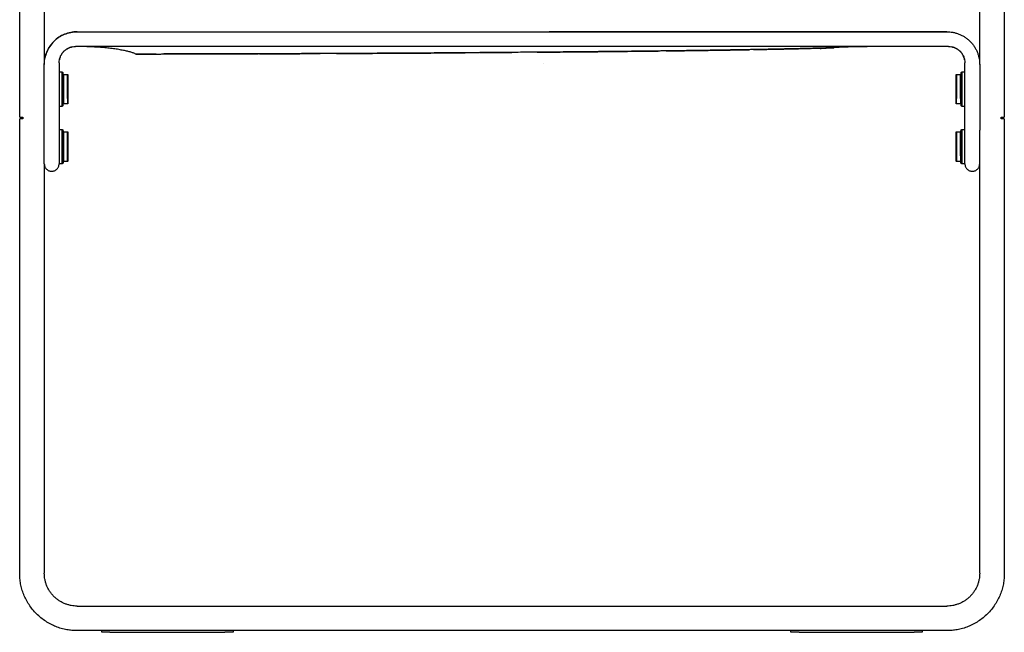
# Model space of a CAD drawing. Header units: millimetres. Extents: x 1262 to 2767, y -193 to 1393.
# Tile 7 of 8: x 2167 to 2767, y 657 to 1030. Entities that reach past the tile are written whole.
import ezdxf

# ---------------------------------------------------------------- set-up
doc = ezdxf.new("R2010")
doc.units = ezdxf.units.MM
doc.layers.add('Make2D$Visible$Curves', color=7, linetype='Continuous', true_color=0x000000)

msp = doc.modelspace()

# ---------------------------------------------------------------- linework, layer by layer
at = {"layer": 'Make2D$Visible$Curves', "color": 18, "lineweight": -3, "true_color": 0x000000}
for p, q in [((2655.24, 1012.81), (2654.54, 1012.77)), ((2655.95, 1012.85), (2655.24, 1012.81)), ((2656.65, 1012.9), (2655.95, 1012.85)), ((2657.35, 1012.94), (2656.65, 1012.9)), ((2658.06, 1012.99), (2657.35, 1012.94)), ((2658.76, 1013.05), (2658.06, 1012.99)), ((2659.46, 1013.1), (2658.76, 1013.05)), ((2660.16, 1013.16), (2659.46, 1013.1)), ((2660.86, 1013.22), (2660.16, 1013.16)), ((2661.57, 1013.28), (2660.86, 1013.22)), ((2662.27, 1013.35), (2661.57, 1013.28)), ((2662.97, 1013.42), (2662.27, 1013.35))]:
    msp.add_line(p, q, dxfattribs=at)
for points, degree in [([(2166.83, 971.13), (2166.83, 1223.13)], 1), ([(2181.83, 1223.13), (2181.83, 1003.13)], 1), ([(2751.83, 1003.13), (2751.83, 1223.13)], 1), ([(2766.83, 1223.13), (2766.83, 971.13)], 1), ([(2201.83, 1023.13), (2731.83, 1023.13)], 1), ([(2731.83, 1023.13), (2489.55, 1023.13)], 1), ([(2201.28, 1014.13), (2201.13, 1014.13), (2200.98, 1014.13), (2200.83, 1014.13)], 3), ([(2732.39, 1014.13), (2201.28, 1014.13)], 1), ([(2732.83, 1014.13), (2732.69, 1014.13), (2732.54, 1014.13), (2732.39, 1014.13)], 3), ([(2249.17, 1009.57), (2249.19, 1009.57), (2249.21, 1009.57), (2249.23, 1009.57)], 3), ([(2485.05, 1010.68), (2491.05, 1010.73), (2496.96, 1010.78), (2502.82, 1010.84)], 3), ([(2485.07, 1010.72), (2485.07, 1010.72), (2485.06, 1010.72), (2485.05, 1010.72)], 3), ([(2485.07, 1010.72), (2485.07, 1010.7), (2485.07, 1010.69), (2485.05, 1010.68)], 3), ([(2485.05, 1010.68), (2485.06, 1010.66), (2485.06, 1010.65), (2485.06, 1010.63)], 3), ([(2485.05, 1010.68), (2485.05, 1010.68), (2485.05, 1010.68), (2485.05, 1010.68)], 3), ([(2561.77, 1011.47), (2564.6, 1011.5), (2567.4, 1011.54), (2570.16, 1011.58)], 3), ([(2602.99, 1012.06), (2605.92, 1012.11), (2608.76, 1012.16), (2611.5, 1012.21)], 3), ([(2661.47, 1013.37), (2661.4, 1013.36), (2661.33, 1013.36), (2661.25, 1013.36)], 3), ([(2181.83, 963.13), (2181.83, 1003.13)], 1), ([(2190.83, 1004.13), (2190.83, 1003.98), (2190.83, 1003.83), (2190.83, 1003.68)], 3), ([(2190.83, 1003.68), (2190.83, 963.13)], 1), ([(2485.84, 1003.93), (2485.83, 1003.93), (2485.82, 1003.94), (2485.81, 1003.96)], 3), ([(2742.83, 1003.68), (2742.83, 1003.83), (2742.83, 1003.98), (2742.83, 1004.13)], 3), ([(2742.83, 963.13), (2742.83, 1003.68)], 1), ([(2751.83, 1003.13), (2751.83, 963.13)], 1), ([(2190.83, 998.63), (2192.73, 998.63)], 1), ([(2192.73, 998.63), (2193.23, 998.13)], 1), ([(2193.43, 997.13), (2196.03, 997.13)], 1), ([(2196.03, 997.13), (2196.23, 996.93)], 1), ([(2737.43, 996.93), (2737.63, 997.13)], 1), ([(2737.63, 997.13), (2740.23, 997.13)], 1), ([(2740.43, 998.13), (2740.93, 998.63)], 1), ([(2740.93, 998.63), (2742.83, 998.63)], 1), ([(2193.23, 978.13), (2192.73, 977.63)], 1), ([(2196.03, 979.13), (2193.43, 979.13)], 1), ([(2196.23, 979.33), (2196.03, 979.13)], 1), ([(2737.63, 979.13), (2737.43, 979.33)], 1), ([(2740.23, 979.13), (2737.63, 979.13)], 1), ([(2740.93, 977.63), (2740.43, 978.13)], 1), ([(2192.73, 977.63), (2190.83, 977.63)], 1), ([(2742.83, 977.63), (2740.93, 977.63)], 1), ([(2166.83, 693.13), (2166.83, 970.13)], 1), ([(2168.83, 971.13), (2168.83, 970.13)], 1), ([(2764.83, 970.13), (2764.83, 971.13)], 1), ([(2766.83, 970.13), (2766.83, 693.13)], 1), ([(2190.83, 963.63), (2192.73, 963.63)], 1), ([(2192.73, 963.63), (2193.23, 963.13)], 1), ([(2193.43, 962.13), (2196.03, 962.13)], 1), ([(2196.03, 962.13), (2196.23, 961.93)], 1), ([(2737.43, 961.93), (2737.63, 962.13)], 1), ([(2737.63, 962.13), (2740.23, 962.13)], 1), ([(2740.43, 963.13), (2740.93, 963.63)], 1), ([(2740.93, 963.63), (2742.83, 963.63)], 1), ([(2751.83, 693.13), (2751.83, 963.13)], 1), ([(2181.83, 942.63), (2181.83, 693.13)], 1), ([(2192.73, 942.63), (2190.83, 942.63)], 1), ([(2193.23, 943.13), (2192.73, 942.63)], 1), ([(2196.03, 944.13), (2193.43, 944.13)], 1), ([(2196.23, 944.33), (2196.03, 944.13)], 1), ([(2737.63, 944.13), (2737.43, 944.33)], 1), ([(2740.23, 944.13), (2737.63, 944.13)], 1), ([(2740.93, 942.63), (2740.43, 943.13)], 1), ([(2742.83, 942.63), (2740.93, 942.63)], 1), ([(2186.33, 938.13), (2186.34, 938.13)], 1), ([(2747.32, 938.13), (2747.33, 938.13)], 1), ([(2201.83, 673.13), (2731.83, 673.13)], 1), ([(2731.83, 658.13), (2201.83, 658.13)], 1), ([(2216.83, 657.13), (2216.83, 658.13)], 1), ([(2221.83, 657.13), (2291.83, 657.13)], 1), ([(2296.83, 658.13), (2296.83, 657.13)], 1), ([(2636.83, 657.13), (2636.83, 658.13)], 1), ([(2641.83, 657.13), (2711.83, 657.13)], 1), ([(2716.83, 658.13), (2716.83, 657.13)], 1)]:
    msp.add_open_spline(points, degree=degree, dxfattribs=at)
for points, weights, knots in [([(2181.83, 1003.13), (2181.83, 1011.41), (2187.69, 1017.27), (2193.55, 1023.13), (2201.83, 1023.13)], [1, 0.923879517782, 1, 0.923879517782, 1], [-62.831853, -62.831853, -62.831853, -47.123888, -47.123888, -31.415923, -31.415923, -31.415923]), ([(2192.73, 977.63), (2192.73, 977.63), (2192.73, 986.71), (2192.73, 995.78), (2192.73, 998.24)], [1, 0.753474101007, 1, 0.753474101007, 1], [2.853145, 2.853145, 2.853145, 17.919934, 17.919934, 32.986723, 32.986723, 32.986723]), ([(2193.23, 978.13), (2193.23, 978.13), (2193.23, 986.77), (2193.23, 995.42), (2193.23, 997.76)], [1, 0.753474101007, 1, 0.753474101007, 1], [2.717281, 2.717281, 2.717281, 17.066604, 17.066604, 31.415927, 31.415927, 31.415927]), ([(2193.43, 997.13), (2193.43, 997.13), (2193.43, 992.01), (2193.43, 986.89), (2193.43, 982.47)], [1, 0.845861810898, 1, 0.845861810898, 1], [8.020103, 8.020103, 8.020103, 18.147218, 18.147218, 28.274334, 28.274334, 28.274334]), ([(2196.03, 982.47), (2196.03, 986.89), (2196.03, 992.01), (2196.03, 997.13), (2196.03, 997.13)], [1, 0.845861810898, 1, 0.845861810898, 1], [0, 0, 0, 10.127116, 10.127116, 20.254231, 20.254231, 20.254231]), ([(2196.23, 996.93), (2196.23, 996.93), (2196.23, 991.92), (2196.23, 986.91), (2196.23, 982.6)], [1, 0.845861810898, 1, 0.845861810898, 1], [7.841877, 7.841877, 7.841877, 17.743944, 17.743944, 27.646011, 27.646011, 27.646011]), ([(2737.43, 982.6), (2737.43, 986.91), (2737.43, 991.92), (2737.43, 996.93), (2737.43, 996.93)], [1, 0.845861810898, 1, 0.845861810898, 1], [-27.646011, -27.646011, -27.646011, -17.743944, -17.743944, -7.841877, -7.841877, -7.841877]), ([(2737.63, 997.13), (2737.63, 997.13), (2737.63, 992.01), (2737.63, 986.89), (2737.63, 982.47)], [1, 0.845861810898, 1, 0.845861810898, 1], [8.020103, 8.020103, 8.020103, 18.147218, 18.147218, 28.274334, 28.274334, 28.274334]), ([(2740.23, 982.47), (2740.23, 986.89), (2740.23, 992.01), (2740.23, 997.13), (2740.23, 997.13)], [1, 0.845861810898, 1, 0.845861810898, 1], [0, 0, 0, 10.127116, 10.127116, 20.254231, 20.254231, 20.254231]), ([(2740.43, 997.76), (2740.43, 995.42), (2740.43, 986.77), (2740.43, 978.13), (2740.43, 978.13)], [1, 0.753474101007, 1, 0.753474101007, 1], [0, 0, 0, 14.349323, 14.349323, 28.698646, 28.698646, 28.698646]), ([(2740.93, 998.24), (2740.93, 995.78), (2740.93, 986.71), (2740.93, 977.63), (2740.93, 977.63)], [1, 0.753474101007, 1, 0.753474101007, 1], [0, 0, 0, 15.066789, 15.066789, 30.133578, 30.133578, 30.133578]), ([(2192.73, 942.63), (2192.73, 942.63), (2192.73, 951.71), (2192.73, 960.78), (2192.73, 963.24)], [1, 0.753474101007, 1, 0.753474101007, 1], [2.853145, 2.853145, 2.853145, 17.919934, 17.919934, 32.986723, 32.986723, 32.986723]), ([(2193.23, 962.76), (2193.23, 960.42), (2193.23, 951.77), (2193.23, 943.13), (2193.23, 943.13)], [1, 0.753474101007, 1, 0.753474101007, 1], [-31.415927, -31.415927, -31.415927, -17.066604, -17.066604, -2.717281, -2.717281, -2.717281]), ([(2193.43, 962.13), (2193.43, 962.13), (2193.43, 957.01), (2193.43, 951.89), (2193.43, 947.47)], [1, 0.845861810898, 1, 0.845861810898, 1], [8.020103, 8.020103, 8.020103, 18.147218, 18.147218, 28.274334, 28.274334, 28.274334]), ([(2196.03, 947.47), (2196.03, 951.89), (2196.03, 957.01), (2196.03, 962.13), (2196.03, 962.13)], [1, 0.845861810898, 1, 0.845861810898, 1], [0, 0, 0, 10.127116, 10.127116, 20.254231, 20.254231, 20.254231]), ([(2196.23, 961.93), (2196.23, 961.93), (2196.23, 956.92), (2196.23, 951.91), (2196.23, 947.6)], [1, 0.845861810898, 1, 0.845861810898, 1], [7.841877, 7.841877, 7.841877, 17.743944, 17.743944, 27.646011, 27.646011, 27.646011]), ([(2737.43, 947.6), (2737.43, 951.91), (2737.43, 956.92), (2737.43, 961.93), (2737.43, 961.93)], [1, 0.845861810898, 1, 0.845861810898, 1], [-27.646011, -27.646011, -27.646011, -17.743944, -17.743944, -7.841877, -7.841877, -7.841877]), ([(2737.63, 962.13), (2737.63, 962.13), (2737.63, 957.01), (2737.63, 951.89), (2737.63, 947.47)], [1, 0.845861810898, 1, 0.845861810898, 1], [8.020103, 8.020103, 8.020103, 18.147218, 18.147218, 28.274334, 28.274334, 28.274334]), ([(2740.23, 947.47), (2740.23, 951.89), (2740.23, 957.01), (2740.23, 962.13), (2740.23, 962.13)], [1, 0.845861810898, 1, 0.845861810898, 1], [0, 0, 0, 10.127116, 10.127116, 20.254231, 20.254231, 20.254231]), ([(2740.43, 943.13), (2740.43, 943.13), (2740.43, 951.77), (2740.43, 960.42), (2740.43, 962.76)], [1, 0.753474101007, 1, 0.753474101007, 1], [-28.698646, -28.698646, -28.698646, -14.349323, -14.349323, 0, 0, 0]), ([(2740.93, 963.24), (2740.93, 960.78), (2740.93, 951.71), (2740.93, 942.63), (2740.93, 942.63)], [1, 0.753474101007, 1, 0.753474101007, 1], [0, 0, 0, 15.066789, 15.066789, 30.133578, 30.133578, 30.133578])]:
    msp.add_rational_spline(points, weights, degree=2, knots=knots, dxfattribs=at)
for points, knots in [([(2201.83, 1023.13), (2200.52, 1023.13), (2199.22, 1023), (2196.65, 1022.49), (2195.39, 1022.11), (2192.97, 1021.1), (2191.81, 1020.48), (2189.63, 1019.03), (2188.62, 1018.2), (2186.77, 1016.34), (2185.93, 1015.33), (2184.48, 1013.15), (2183.86, 1011.99), (2182.85, 1009.57), (2182.47, 1008.31), (2182.22, 1007.03)], [0, 0, 0, 0, 3.933333, 3.933333, 7.866667, 7.866667, 11.8, 11.8, 15.733333, 15.733333, 19.666667, 19.666667, 23.6, 23.6, 27.533333, 27.533333, 27.533333, 27.533333]), ([(2489.55, 1023.13), (2518.83, 1023.13), (2547.27, 1023.13), (2598.88, 1023.13), (2622.03, 1023.13), (2660.2, 1023.13), (2675.22, 1023.13), (2695.42, 1023.13), (2700.61, 1023.13), (2700.61, 1023.13), (2695.42, 1023.13), (2675.22, 1023.13), (2660.2, 1023.13), (2622.03, 1023.13), (2598.88, 1023.13), (2547.27, 1023.13), (2518.83, 1023.13), (2489.55, 1023.13)], [-711.69142, -711.69142, -711.69142, -711.69142, -622.729992, -622.729992, -533.768565, -533.768565, -444.807137, -444.807137, -355.84571, -355.84571, -266.884282, -266.884282, -177.922855, -177.922855, -88.961427, -88.961427, 0, 0, 0, 0]), ([(2196.29, 1013.04), (2196.52, 1013.16), (2196.76, 1013.27), (2197.31, 1013.49), (2197.62, 1013.6), (2198.25, 1013.79), (2198.56, 1013.87), (2199.52, 1014.06), (2200.17, 1014.13), (2200.83, 1014.13)], [11.007381, 11.007381, 11.007381, 11.007381, 11.794643, 11.794643, 12.77753, 12.77753, 13.760417, 13.760417, 15.726191, 15.726191, 15.726191, 15.726191]), ([(2732.83, 1014.13), (2733.49, 1014.13), (2734.15, 1014.06), (2735.11, 1013.87), (2735.43, 1013.79), (2736.06, 1013.6), (2736.37, 1013.49), (2737.27, 1013.11), (2737.85, 1012.81), (2738.94, 1012.07), (2739.45, 1011.66), (2740.14, 1010.97), (2740.36, 1010.73), (2740.77, 1010.22), (2740.97, 1009.95), (2741.51, 1009.14), (2741.82, 1008.56), (2742.2, 1007.66), (2742.31, 1007.35), (2742.5, 1006.72), (2742.58, 1006.4), (2742.77, 1005.44), (2742.83, 1004.79), (2742.83, 1004.13)], [0, 0, 0, 0, 1.965774, 1.965774, 2.948661, 2.948661, 3.931548, 3.931548, 5.897321, 5.897321, 7.863095, 7.863095, 8.845982, 8.845982, 9.828869, 9.828869, 11.794643, 11.794643, 12.77753, 12.77753, 13.760417, 13.760417, 15.726191, 15.726191, 15.726191, 15.726191]), ([(2190.83, 1004.13), (2190.83, 1004.79), (2190.9, 1005.44), (2191.09, 1006.41), (2191.17, 1006.73), (2191.36, 1007.35), (2191.47, 1007.66), (2191.85, 1008.56), (2192.16, 1009.14), (2192.89, 1010.24), (2193.3, 1010.74), (2193.99, 1011.43), (2194.24, 1011.65), (2194.74, 1012.07), (2195.01, 1012.26), (2195.61, 1012.66), (2195.94, 1012.86), (2196.29, 1013.04)], [0, 0, 0, 0, 1.965774, 1.965774, 2.948661, 2.948661, 3.931548, 3.931548, 5.897321, 5.897321, 7.863095, 7.863095, 8.845982, 8.845982, 9.828869, 9.828869, 11.007381, 11.007381, 11.007381, 11.007381]), ([(2192.5, 1009.66), (2192.15, 1009.12), (2191.84, 1008.55), (2191.47, 1007.66), (2191.36, 1007.35), (2191.17, 1006.72), (2191.09, 1006.4), (2191.03, 1006.08)], [9.851054, 9.851054, 9.851054, 9.851054, 11.794643, 11.794643, 12.77753, 12.77753, 13.755784, 13.755784, 13.755784, 13.755784]), ([(2195.28, 1012.44), (2195.28, 1012.44), (2195.27, 1012.44), (2194.72, 1012.07), (2194.22, 1011.66), (2193.53, 1010.97), (2193.31, 1010.73), (2192.9, 1010.22), (2192.7, 1009.95), (2192.52, 1009.68)], [5.889027, 5.889027, 5.889027, 5.889027, 5.897321, 5.897321, 7.863095, 7.863095, 8.845982, 8.845982, 9.826108, 9.826108, 9.826108, 9.826108]), ([(2198.88, 1013.93), (2198.88, 1013.93), (2198.88, 1013.93), (2198.55, 1013.87), (2198.23, 1013.79), (2197.61, 1013.6), (2197.3, 1013.49), (2196.41, 1013.12), (2195.84, 1012.82), (2195.3, 1012.46)], [1.963432, 1.963432, 1.963432, 1.963432, 1.965774, 1.965774, 2.948661, 2.948661, 3.931548, 3.931548, 5.864268, 5.864268, 5.864268, 5.864268]), ([(2237.68, 1009.56), (2237.68, 1009.56), (2238.1, 1009.56), (2239.74, 1009.56), (2240.96, 1009.56), (2244.22, 1009.57), (2246.25, 1009.57), (2249.91, 1009.57), (2251.23, 1009.57), (2253.37, 1009.57), (2254.11, 1009.58), (2255.63, 1009.58), (2256.42, 1009.58), (2260.44, 1009.58), (2264.02, 1009.59), (2271.85, 1009.6), (2276.11, 1009.61), (2285.32, 1009.63), (2290.27, 1009.64), (2296.19, 1009.65), (2296.8, 1009.65), (2297.41, 1009.65)], [372.144751, 372.144751, 372.144751, 372.144751, 395.24908, 395.24908, 418.499026, 418.499026, 441.748971, 441.748971, 453.373944, 453.373944, 459.186431, 459.186431, 464.998917, 464.998917, 488.248863, 488.248863, 511.498809, 511.498809, 534.748755, 534.748755, 537.404479, 537.404479, 537.404479, 537.404479]), ([(2239.85, 1009.56), (2239.56, 1009.56), (2239.3, 1009.56), (2238.84, 1009.56), (2238.64, 1009.56), (2238.29, 1009.56), (2238.14, 1009.56), (2237.91, 1009.56), (2237.82, 1009.56), (2237.71, 1009.56), (2237.68, 1009.56), (2237.68, 1009.56)], [342.960793, 342.960793, 342.960793, 342.960793, 348.775103, 348.775103, 354.589414, 354.589414, 360.403725, 360.403725, 366.218035, 366.218035, 371.894529, 371.894529, 371.894529, 371.894529]), ([(2249.95, 1009.57), (2249.3, 1009.57), (2248.67, 1009.57), (2247.45, 1009.57), (2246.85, 1009.57), (2245.72, 1009.57), (2245.17, 1009.57), (2244.4, 1009.57), (2244.16, 1009.57), (2243.67, 1009.56), (2243.43, 1009.56), (2242.75, 1009.56), (2242.32, 1009.56), (2241.51, 1009.56), (2241.14, 1009.56), (2240.45, 1009.56), (2240.14, 1009.56), (2239.85, 1009.56)], [302.48762, 302.48762, 302.48762, 302.48762, 308.074929, 308.074929, 313.88924, 313.88924, 319.703551, 319.703551, 322.610706, 322.610706, 325.517861, 325.517861, 331.332172, 331.332172, 337.146482, 337.146482, 342.960793, 342.960793, 342.960793, 342.960793]), ([(2243.56, 1009.56), (2243.94, 1009.57), (2244.34, 1009.57), (2245.27, 1009.57), (2245.82, 1009.57), (2246.97, 1009.57), (2247.57, 1009.57), (2248.51, 1009.57), (2248.84, 1009.57), (2249.17, 1009.57)], [419.688551, 419.688551, 419.688551, 419.688551, 424.32762, 424.32762, 430.138207, 430.138207, 435.948793, 435.948793, 438.854086, 438.854086, 438.854086, 438.854086]), ([(2250.7, 1009.57), (2250.87, 1009.57), (2251.05, 1009.57), (2251.58, 1009.57), (2251.94, 1009.57), (2253.04, 1009.57), (2253.79, 1009.58), (2254.57, 1009.58)], [443.212025, 443.212025, 443.212025, 443.212025, 444.664672, 444.664672, 447.569965, 447.569965, 453.291529, 453.291529, 453.291529, 453.291529]), ([(2485.05, 1010.72), (2485.05, 1010.72), (2485.04, 1010.72), (2485.02, 1010.72), (2485.01, 1010.71), (2484.97, 1010.71), (2484.94, 1010.71), (2484.86, 1010.71), (2484.8, 1010.71), (2484.64, 1010.71), (2484.53, 1010.71), (2484.2, 1010.71), (2483.98, 1010.71), (2483.33, 1010.7), (2482.89, 1010.69), (2482.35, 1010.69), (2482.24, 1010.69), (2482.02, 1010.69), (2481.91, 1010.69), (2481.58, 1010.68), (2481.36, 1010.68), (2480.71, 1010.67), (2480.27, 1010.67), (2478.08, 1010.65), (2476.33, 1010.63), (2472.81, 1010.6), (2471.05, 1010.59), (2467.52, 1010.56), (2465.75, 1010.54), (2462.21, 1010.51), (2460.43, 1010.5), (2456.87, 1010.47), (2455.09, 1010.45), (2451.51, 1010.42), (2449.72, 1010.41), (2447.02, 1010.39), (2446.12, 1010.38), (2444.32, 1010.37), (2443.42, 1010.36), (2440.71, 1010.34), (2438.9, 1010.33), (2436.64, 1010.31), (2436.18, 1010.31), (2435.28, 1010.3), (2434.82, 1010.3), (2433.46, 1010.29), (2432.55, 1010.28), (2429.83, 1010.26), (2428.02, 1010.25), (2424.4, 1010.22), (2422.59, 1010.21), (2418.99, 1010.19), (2417.19, 1010.17), (2413.59, 1010.15), (2411.8, 1010.14), (2408.21, 1010.12), (2406.42, 1010.11), (2403.74, 1010.09), (2402.85, 1010.09), (2401.07, 1010.07), (2400.18, 1010.07), (2397.5, 1010.05), (2395.72, 1010.04), (2392.17, 1010.02), (2390.4, 1010.01), (2386.86, 1010), (2385.09, 1009.99), (2382.89, 1009.97), (2382.45, 1009.97), (2381.79, 1009.97), (2381.57, 1009.97), (2381.14, 1009.97), (2380.92, 1009.96), (2380.26, 1009.96), (2379.82, 1009.96), (2379.16, 1009.96), (2378.94, 1009.95), (2378.51, 1009.95), (2378.29, 1009.95), (2376.32, 1009.94), (2374.57, 1009.93), (2371.08, 1009.92), (2369.34, 1009.91), (2365.88, 1009.89), (2364.15, 1009.88), (2361.99, 1009.87), (2361.56, 1009.87), (2360.7, 1009.87), (2360.27, 1009.87), (2359.4, 1009.86), (2358.97, 1009.86), (2358.12, 1009.86), (2357.69, 1009.85), (2356.4, 1009.85), (2355.55, 1009.85), (2353.85, 1009.84), (2353, 1009.83), (2351.31, 1009.83), (2350.47, 1009.82), (2348.79, 1009.82), (2347.95, 1009.81), (2345.45, 1009.8), (2343.8, 1009.8), (2340.52, 1009.79), (2338.89, 1009.78), (2335.66, 1009.77), (2334.06, 1009.76), (2331.67, 1009.75), (2330.88, 1009.75), (2329.3, 1009.75), (2328.52, 1009.74), (2326.17, 1009.73), (2324.62, 1009.73), (2322.31, 1009.72), (2321.55, 1009.72), (2320.02, 1009.72), (2319.26, 1009.71), (2317.75, 1009.71), (2316.99, 1009.71), (2315.49, 1009.7), (2314.74, 1009.7), (2313.26, 1009.7), (2312.52, 1009.69), (2311.04, 1009.69), (2310.31, 1009.69), (2308.12, 1009.68), (2306.68, 1009.68), (2303.82, 1009.67), (2302.4, 1009.67), (2299.61, 1009.66), (2298.22, 1009.66), (2296.17, 1009.65), (2295.49, 1009.65), (2294.14, 1009.65), (2293.48, 1009.64), (2291.48, 1009.64), (2290.18, 1009.64), (2287.61, 1009.63), (2286.34, 1009.63), (2283.85, 1009.62), (2282.63, 1009.62), (2280.83, 1009.62), (2280.23, 1009.62), (2279.05, 1009.61), (2278.47, 1009.61), (2277.31, 1009.61), (2276.74, 1009.61), (2275.6, 1009.61), (2275.04, 1009.61), (2273.37, 1009.6), (2272.28, 1009.6), (2270.14, 1009.6), (2269.1, 1009.6), (2267.05, 1009.59), (2266.05, 1009.59), (2264.09, 1009.59), (2263.14, 1009.59), (2261.74, 1009.59), (2261.28, 1009.59), (2260.37, 1009.58), (2259.92, 1009.58), (2259.04, 1009.58), (2258.6, 1009.58), (2257.74, 1009.58), (2257.31, 1009.58), (2256.47, 1009.58), (2256.06, 1009.58), (2255.28, 1009.58), (2254.92, 1009.58), (2254.57, 1009.58)], [0.022705, 0.022705, 0.022705, 0.022705, 0.04541, 0.04541, 0.09082, 0.09082, 0.18164, 0.18164, 0.36328, 0.36328, 0.726561, 0.726561, 1.453122, 1.453122, 2.906244, 2.906244, 3.269524, 3.269524, 3.632804, 3.632804, 4.359365, 4.359365, 5.812487, 5.812487, 11.624974, 11.624974, 17.437461, 17.437461, 23.249948, 23.249948, 29.062435, 29.062435, 34.874922, 34.874922, 40.687409, 40.687409, 43.593653, 43.593653, 46.499896, 46.499896, 52.312384, 52.312384, 53.765505, 53.765505, 55.218627, 55.218627, 58.124871, 58.124871, 63.937358, 63.937358, 69.749845, 69.749845, 75.562332, 75.562332, 81.374819, 81.374819, 87.187306, 87.187306, 90.093549, 90.093549, 92.999793, 92.999793, 98.812425, 98.812425, 104.625058, 104.625058, 110.43769, 110.43769, 111.890848, 111.890848, 112.617427, 112.617427, 113.344006, 113.344006, 114.797164, 114.797164, 115.523743, 115.523743, 116.250322, 116.250322, 122.062955, 122.062955, 127.875587, 127.875587, 133.688219, 133.688219, 135.141378, 135.141378, 136.594536, 136.594536, 138.047694, 138.047694, 139.500852, 139.500852, 142.407168, 142.407168, 145.313484, 145.313484, 148.2198, 148.2198, 151.126117, 151.126117, 156.938749, 156.938749, 162.751381, 162.751381, 168.564014, 168.564014, 171.47033, 171.47033, 174.376646, 174.376646, 180.189278, 180.189278, 183.095595, 183.095595, 186.001911, 186.001911, 188.908207, 188.908207, 191.814502, 191.814502, 194.720798, 194.720798, 197.627094, 197.627094, 203.439686, 203.439686, 209.252277, 209.252277, 215.064869, 215.064869, 217.971165, 217.971165, 220.87746, 220.87746, 226.690052, 226.690052, 232.502644, 232.502644, 238.315235, 238.315235, 241.221531, 241.221531, 244.127827, 244.127827, 247.034123, 247.034123, 249.940418, 249.940418, 255.75301, 255.75301, 261.565602, 261.565602, 267.378193, 267.378193, 273.190785, 273.190785, 276.097081, 276.097081, 279.003377, 279.003377, 281.910532, 281.910532, 284.817687, 284.817687, 287.724842, 287.724842, 290.336086, 290.336086, 290.336086, 290.336086]), ([(2297.41, 1009.65), (2298.66, 1009.66), (2299.93, 1009.66), (2302.6, 1009.67), (2304.01, 1009.67), (2306.87, 1009.68), (2308.31, 1009.68), (2310.49, 1009.69), (2311.23, 1009.69), (2312.05, 1009.69), (2312.14, 1009.69), (2312.23, 1009.69)], [529.437931, 529.437931, 529.437931, 529.437931, 534.750872, 534.750872, 540.563301, 540.563301, 546.37573, 546.37573, 549.281944, 549.281944, 549.628989, 549.628989, 549.628989, 549.628989]), ([(2312.87, 1009.69), (2318.5, 1009.71), (2324.36, 1009.73), (2336.68, 1009.77), (2343.16, 1009.79), (2349.87, 1009.82)], [558.787808, 558.787808, 558.787808, 558.787808, 581.248647, 581.248647, 604.288965, 604.288965, 604.288965, 604.288965]), ([(2359.83, 1009.86), (2359.86, 1009.86), (2359.89, 1009.86), (2360.08, 1009.86), (2360.24, 1009.87), (2360.4, 1009.87)], [607.2837937, 607.2837937, 607.2837937, 607.2837937, 607.3780344, 607.3780344, 607.9172044, 607.9172044, 607.9172044, 607.9172044]), ([(2360.4, 1009.87), (2360.4, 1009.87), (2360.41, 1009.87), (2363.92, 1009.88), (2367.46, 1009.9), (2378.16, 1009.95), (2385.4, 1009.99), (2400.12, 1010.07), (2407.59, 1010.11), (2418.02, 1010.18), (2420.89, 1010.2), (2423.77, 1010.22)], [616.104032, 616.104032, 616.104032, 616.104032, 616.123565, 616.123565, 627.748538, 627.748538, 650.998484, 650.998484, 674.24843, 674.24843, 682.975652, 682.975652, 682.975652, 682.975652]), ([(2372.05, 1009.92), (2372.34, 1009.92), (2372.63, 1009.92), (2374.66, 1009.93), (2376.41, 1009.94), (2378.75, 1009.95), (2379.33, 1009.96), (2379.92, 1009.96)], [620.937097, 620.937097, 620.937097, 620.937097, 621.900813, 621.900813, 627.709924, 627.709924, 629.661786, 629.661786, 629.661786, 629.661786]), ([(2415.89, 1010.17), (2417.54, 1010.18), (2419.19, 1010.19), (2422.64, 1010.21), (2424.44, 1010.22), (2428.05, 1010.25), (2429.86, 1010.26), (2432.57, 1010.28), (2433.48, 1010.29), (2434.84, 1010.3), (2435.29, 1010.3), (2436.2, 1010.31), (2436.65, 1010.31), (2437.53, 1010.32), (2437.96, 1010.32), (2438.39, 1010.32)], [668.86937, 668.86937, 668.86937, 668.86937, 674.209344, 674.209344, 680.025088, 680.025088, 685.840831, 685.840831, 688.748703, 688.748703, 690.202639, 690.202639, 691.656575, 691.656575, 693.02623, 693.02623, 693.02623, 693.02623]), ([(2447.16, 1010.39), (2448.09, 1010.4), (2449.02, 1010.4), (2453.86, 1010.44), (2457.77, 1010.47), (2463.38, 1010.52), (2465.07, 1010.53), (2466.77, 1010.55)], [706.34666, 706.34666, 706.34666, 706.34666, 709.123349, 709.123349, 720.748322, 720.748322, 725.794298, 725.794298, 725.794298, 725.794298]), ([(2450.61, 1010.42), (2451.52, 1010.42), (2452.43, 1010.43), (2455.13, 1010.45), (2456.92, 1010.47), (2459.33, 1010.49), (2459.95, 1010.49), (2460.58, 1010.5)], [706.149988, 706.149988, 706.149988, 706.149988, 709.103806, 709.103806, 714.919549, 714.919549, 716.969981, 716.969981, 716.969981, 716.969981]), ([(2482.15, 1010.69), (2482.15, 1010.69), (2482.64, 1010.69), (2483.37, 1010.7), (2484.1, 1010.71), (2484.59, 1010.71), (2484.83, 1010.71), (2485.07, 1010.72)], [741.087661, 741.087661, 741.087661, 741.087661, 741.092024, 742.545146, 743.271707, 743.271707, 743.998268, 743.998268, 743.998268, 743.998268]), ([(2661.25, 1013.36), (2661.22, 1013.36), (2661.19, 1013.36), (2660.97, 1013.35), (2660.76, 1013.34), (2660.32, 1013.33), (2660.08, 1013.32), (2659.57, 1013.31), (2659.3, 1013.3), (2658.45, 1013.27), (2657.82, 1013.25), (2656.79, 1013.22), (2656.43, 1013.21), (2655.67, 1013.19), (2655.28, 1013.18), (2654.46, 1013.16), (2654.03, 1013.14), (2653.15, 1013.12), (2652.69, 1013.11), (2651.76, 1013.08), (2651.29, 1013.07), (2650.33, 1013.04), (2649.83, 1013.03), (2649.05, 1013.01), (2648.79, 1013), (2648.26, 1012.99), (2647.99, 1012.98), (2647.18, 1012.96), (2646.62, 1012.95), (2645.47, 1012.92), (2644.88, 1012.9), (2643.67, 1012.87), (2643.04, 1012.86), (2641.77, 1012.83), (2641.12, 1012.81), (2640.12, 1012.79), (2639.79, 1012.78), (2639.1, 1012.77), (2638.76, 1012.76), (2638.06, 1012.74), (2637.71, 1012.73), (2637, 1012.72), (2636.64, 1012.71), (2635.55, 1012.69), (2634.81, 1012.67), (2633.3, 1012.64), (2632.53, 1012.62), (2630.95, 1012.59), (2630.15, 1012.57), (2628.92, 1012.54), (2628.5, 1012.53), (2627.67, 1012.52), (2627.25, 1012.51), (2625.97, 1012.48), (2625.1, 1012.47), (2623.33, 1012.43), (2622.44, 1012.41), (2620.61, 1012.38), (2619.68, 1012.36), (2618.26, 1012.33), (2617.78, 1012.32), (2616.82, 1012.31), (2616.33, 1012.3), (2615.35, 1012.28), (2614.86, 1012.27), (2613.87, 1012.25), (2613.37, 1012.24), (2612.36, 1012.22), (2611.85, 1012.22), (2610.83, 1012.2), (2610.31, 1012.19), (2608.75, 1012.16), (2607.7, 1012.14), (2605.56, 1012.11), (2604.48, 1012.09), (2602.83, 1012.06), (2602.28, 1012.05), (2601.16, 1012.03), (2600.6, 1012.02), (2598.91, 1012), (2597.76, 1011.98), (2596.02, 1011.95), (2595.43, 1011.94), (2594.26, 1011.92), (2593.67, 1011.91), (2591.88, 1011.89), (2590.68, 1011.87), (2588.24, 1011.83), (2587.01, 1011.81), (2584.52, 1011.78), (2583.26, 1011.76), (2580.71, 1011.72), (2579.42, 1011.7), (2577.46, 1011.68), (2576.8, 1011.67), (2575.48, 1011.65), (2574.81, 1011.64), (2573.48, 1011.62), (2572.81, 1011.61), (2571.46, 1011.59), (2570.78, 1011.59), (2568.73, 1011.56), (2567.36, 1011.54), (2564.58, 1011.5), (2563.18, 1011.49), (2561.06, 1011.46), (2560.35, 1011.45), (2558.93, 1011.43), (2558.21, 1011.42), (2556.06, 1011.4), (2554.61, 1011.38), (2551.68, 1011.35), (2550.21, 1011.33), (2547.24, 1011.29), (2545.75, 1011.28), (2542.73, 1011.24), (2541.22, 1011.23), (2538.15, 1011.19), (2536.61, 1011.17), (2531.95, 1011.12), (2528.79, 1011.09), (2524.79, 1011.05), (2523.98, 1011.04), (2522.37, 1011.02), (2521.56, 1011.02), (2519.11, 1010.99), (2517.47, 1010.98), (2514.99, 1010.95), (2514.16, 1010.94), (2512.5, 1010.93), (2511.66, 1010.92), (2509.15, 1010.89), (2507.46, 1010.88), (2504.93, 1010.86), (2504.08, 1010.85), (2502.38, 1010.83), (2501.53, 1010.82), (2498.96, 1010.8), (2497.25, 1010.79), (2493.79, 1010.75), (2492.06, 1010.74), (2489.44, 1010.72), (2488.57, 1010.71), (2487.58, 1010.7), (2487.47, 1010.7), (2487.25, 1010.7), (2487.14, 1010.7), (2486.81, 1010.69), (2486.59, 1010.69), (2486.16, 1010.69), (2485.94, 1010.69), (2485.61, 1010.68), (2485.5, 1010.68), (2485.33, 1010.68), (2485.27, 1010.68), (2485.19, 1010.68), (2485.16, 1010.68), (2485.12, 1010.68), (2485.11, 1010.68), (2485.09, 1010.68), (2485.08, 1010.68), (2485.07, 1010.68), (2485.06, 1010.68), (2485.05, 1010.68)], [337.527532, 337.527532, 337.527532, 337.527532, 338.377971, 338.377971, 343.329984, 343.329984, 348.281997, 348.281997, 353.23401, 353.23401, 363.138035, 363.138035, 368.090048, 368.090048, 373.042061, 373.042061, 377.994074, 377.994074, 382.946086, 382.946086, 387.691791, 387.691791, 392.437496, 392.437496, 394.810349, 394.810349, 397.183201, 397.183201, 401.928906, 401.928906, 406.674611, 406.674611, 411.420316, 411.420316, 416.166021, 416.166021, 418.538873, 418.538873, 420.911726, 420.911726, 423.284578, 423.284578, 425.65743, 425.65743, 430.403135, 430.403135, 435.14884, 435.14884, 439.894545, 439.894545, 442.267398, 442.267398, 444.64025, 444.64025, 449.385955, 449.385955, 454.13166, 454.13166, 458.877365, 458.877365, 461.250262, 461.250262, 463.623159, 463.623159, 465.996057, 465.996057, 468.368954, 468.368954, 470.741851, 470.741851, 473.114749, 473.114749, 477.860543, 477.860543, 482.606338, 482.606338, 484.979235, 484.979235, 487.352132, 487.352132, 492.097927, 492.097927, 494.470824, 494.470824, 496.843722, 496.843722, 501.589516, 501.589516, 506.335311, 506.335311, 511.081105, 511.081105, 515.8269, 515.8269, 518.199797, 518.199797, 520.572695, 520.572695, 522.945592, 522.945592, 525.318489, 525.318489, 530.064284, 530.064284, 534.810079, 534.810079, 537.182938, 537.182938, 539.555798, 539.555798, 544.301518, 544.301518, 549.047237, 549.047237, 553.792957, 553.792957, 558.538677, 558.538677, 563.284396, 563.284396, 572.775836, 572.775836, 575.148696, 575.148696, 577.521555, 577.521555, 582.267275, 582.267275, 584.640135, 584.640135, 587.012995, 587.012995, 591.758714, 591.758714, 594.131574, 594.131574, 596.504434, 596.504434, 601.250154, 601.250154, 605.995873, 605.995873, 608.368733, 608.368733, 608.665341, 608.665341, 608.961948, 608.961948, 609.555163, 609.555163, 610.148378, 610.148378, 610.444985, 610.444985, 610.593289, 610.593289, 610.667441, 610.667441, 610.704517, 610.704517, 610.723055, 610.723055, 610.741583, 610.741583, 610.741583, 610.741583]), ([(2485.05, 1010.68), (2485.06, 1010.68), (2485.06, 1010.69), (2485.07, 1010.69), (2485.07, 1010.69), (2485.07, 1010.7), (2485.07, 1010.7), (2485.07, 1010.71), (2485.07, 1010.71), (2485.07, 1010.72)], [0, 0, 0, 0, 0.0323542, 0.0323542, 0.0647236, 0.0647236, 0.0981577, 0.0981577, 0.1315986, 0.1315986, 0.1315986, 0.1315986]), ([(2485.06, 1010.63), (2485.06, 1010.63), (2485.06, 1010.63), (2485.06, 1010.63), (2485.06, 1010.62), (2485.06, 1010.62)], [0.19469611, 0.19469611, 0.19469611, 0.19469611, 0.21903312, 0.21903312, 0.24337013, 0.24337013, 0.24337013, 0.24337013]), ([(2502.85, 1010.84), (2502.93, 1010.84), (2503.01, 1010.84), (2503.93, 1010.85), (2504.76, 1010.85), (2508.94, 1010.89), (2512.24, 1010.92), (2517.13, 1010.97), (2518.75, 1010.99), (2520.94, 1011.01), (2521.51, 1011.02), (2522.09, 1011.02)], [16.384455, 16.384455, 16.384455, 16.384455, 16.609992, 16.609992, 18.982849, 18.982849, 28.474273, 28.474273, 33.219985, 33.219985, 34.921746, 34.921746, 34.921746, 34.921746]), ([(2522.31, 1011.02), (2528.08, 1011.08), (2533.73, 1011.14), (2544.95, 1011.27), (2550.5, 1011.33), (2556.34, 1011.4), (2556.74, 1011.41), (2557.15, 1011.41)], [38.684103, 38.684103, 38.684103, 38.684103, 57.257024, 57.257024, 76.342699, 76.342699, 77.769394, 77.769394, 77.769394, 77.769394]), ([(2560.84, 1011.46), (2561.06, 1011.46), (2561.29, 1011.46), (2562.93, 1011.48), (2564.34, 1011.5), (2567.12, 1011.54), (2568.49, 1011.56), (2571.22, 1011.59), (2572.56, 1011.61), (2574.17, 1011.63), (2574.43, 1011.63), (2574.7, 1011.64)], [75.185772, 75.185772, 75.185772, 75.185772, 75.931394, 75.931394, 80.677119, 80.677119, 85.422843, 85.422843, 90.168568, 90.168568, 91.125481, 91.125481, 91.125481, 91.125481]), ([(2574.7, 1011.64), (2575.03, 1011.64), (2575.36, 1011.65), (2576.96, 1011.67), (2578.22, 1011.69), (2581.96, 1011.74), (2586.17, 1011.8), (2590.23, 1011.86), (2591.9, 1011.89)], [98.971625, 98.971625, 98.971625, 98.971625, 100.199793, 100.199793, 104.971211, 104.971211, 114.514049, 121.315127, 121.315127, 121.315127, 121.315127]), ([(2576.25, 1011.66), (2576.79, 1011.67), (2577.32, 1011.67), (2579.16, 1011.7), (2580.46, 1011.72), (2582.37, 1011.75), (2583.01, 1011.76), (2584.28, 1011.77), (2584.91, 1011.78), (2586.16, 1011.8), (2586.78, 1011.81), (2588.01, 1011.83), (2588.63, 1011.84), (2590.46, 1011.87), (2591.66, 1011.88), (2595.23, 1011.94), (2597.55, 1011.97), (2600.94, 1012.03), (2602.05, 1012.05), (2604.26, 1012.08), (2605.34, 1012.1), (2606.84, 1012.13), (2607.27, 1012.14), (2607.69, 1012.14)], [92.978318, 92.978318, 92.978318, 92.978318, 94.914293, 94.914293, 99.660017, 99.660017, 102.03288, 102.03288, 104.405742, 104.405742, 106.778604, 106.778604, 109.151466, 109.151466, 113.897191, 113.897191, 123.38864, 123.38864, 128.134365, 128.134365, 132.88009, 132.88009, 134.775859, 134.775859, 134.775859, 134.775859]), ([(2614.1, 1012.26), (2614.13, 1012.26), (2614.15, 1012.26), (2614.67, 1012.27), (2615.17, 1012.28), (2616.64, 1012.3), (2617.6, 1012.32), (2619.5, 1012.36), (2620.43, 1012.37), (2622.27, 1012.41), (2623.17, 1012.43), (2624.94, 1012.46), (2625.8, 1012.48), (2627.51, 1012.51), (2628.35, 1012.53), (2629.99, 1012.57), (2630.8, 1012.58), (2632.38, 1012.62), (2633.16, 1012.63), (2634.68, 1012.67), (2635.42, 1012.68), (2636.52, 1012.71), (2636.88, 1012.72), (2637.59, 1012.73), (2637.95, 1012.74), (2638.99, 1012.76), (2639.68, 1012.78), (2641.01, 1012.81), (2641.66, 1012.83), (2642.93, 1012.86), (2643.55, 1012.87), (2644.37, 1012.89), (2644.58, 1012.9), (2644.79, 1012.9)], [144.633703, 144.633703, 144.633703, 144.633703, 144.744401, 144.744401, 147.117263, 147.117263, 151.862988, 151.862988, 156.608814, 156.608814, 161.354639, 161.354639, 166.100465, 166.100465, 170.84629, 170.84629, 175.592116, 175.592116, 180.337941, 180.337941, 185.083767, 185.083767, 187.45668, 187.45668, 189.829592, 189.829592, 194.575418, 194.575418, 199.321243, 199.321243, 204.067069, 204.067069, 205.740309, 205.740309, 205.740309, 205.740309]), ([(2626.36, 1012.49), (2627.58, 1012.52), (2628.78, 1012.54), (2631.6, 1012.6), (2633.21, 1012.63), (2635.93, 1012.69), (2637.08, 1012.72), (2638.19, 1012.74)], [174.646554, 174.646554, 174.646554, 174.646554, 181.31391, 181.31391, 190.856748, 190.856748, 198.151585, 198.151585, 198.151585, 198.151585]), ([(2641.23, 1012.82), (2641.94, 1012.83), (2642.63, 1012.85), (2645.9, 1012.93), (2648.25, 1012.99), (2652.44, 1013.1), (2654.28, 1013.15), (2657.43, 1013.24), (2658.74, 1013.28), (2659.87, 1013.32), (2659.94, 1013.32), (2660.02, 1013.32)], [205.021897, 205.021897, 205.021897, 205.021897, 209.942423, 209.942423, 229.028097, 229.028097, 248.113772, 248.113772, 267.199447, 267.199447, 268.534669, 268.534669, 268.534669, 268.534669]), ([(2660.02, 1013.32), (2660.1, 1013.32), (2660.18, 1013.33), (2660.49, 1013.34), (2660.7, 1013.34), (2661.09, 1013.35), (2661.27, 1013.36), (2661.61, 1013.37), (2661.77, 1013.38), (2661.98, 1013.38), (2662.04, 1013.39), (2662.17, 1013.39), (2662.23, 1013.39), (2662.4, 1013.4), (2662.5, 1013.4), (2662.59, 1013.4), (2662.61, 1013.4), (2662.62, 1013.4)], [264.0408, 264.0408, 264.0408, 264.0408, 265.755039, 265.755039, 270.499895, 270.499895, 275.24475, 275.24475, 279.989605, 279.989605, 282.362033, 282.362033, 284.734461, 284.734461, 289.479316, 289.479316, 290.187042, 290.187042, 290.187042, 290.187042]), ([(2661.47, 1013.37), (2661.74, 1013.38), (2661.98, 1013.38), (2662.62, 1013.4), (2662.88, 1013.41), (2662.95, 1013.41)], [279.131055, 279.131055, 279.131055, 279.131055, 286.285122, 286.285122, 302.409879, 302.409879, 302.409879, 302.409879]), ([(2662.97, 1013.42), (2662.97, 1013.42), (2662.97, 1013.42), (2662.97, 1013.42), (2662.97, 1013.42), (2662.97, 1013.42), (2662.97, 1013.42), (2662.96, 1013.42), (2662.96, 1013.42), (2662.96, 1013.41), (2662.95, 1013.41), (2662.95, 1013.41), (2662.94, 1013.41), (2662.94, 1013.41), (2662.93, 1013.41), (2662.92, 1013.41), (2662.92, 1013.41), (2662.91, 1013.41), (2662.9, 1013.41), (2662.89, 1013.41), (2662.88, 1013.41), (2662.87, 1013.41), (2662.86, 1013.41), (2662.84, 1013.41), (2662.83, 1013.41), (2662.82, 1013.41), (2662.82, 1013.41), (2662.82, 1013.41)], [303.87467, 303.87467, 303.87467, 303.87467, 304.023383, 304.023383, 304.332883, 304.332883, 304.951885, 304.951885, 306.189888, 306.189888, 307.427891, 307.427891, 308.665895, 308.665895, 309.903898, 309.903898, 311.141901, 311.141901, 312.379904, 312.379904, 313.617907, 313.617907, 314.855911, 314.855911, 316.093914, 316.093914, 316.093917, 316.093917, 316.093917, 316.093917]), ([(2738.37, 1012.46), (2737.83, 1012.82), (2737.26, 1013.12), (2736.36, 1013.49), (2736.05, 1013.6), (2735.42, 1013.79), (2735.11, 1013.87), (2734.79, 1013.93)], [9.851041, 9.851041, 9.851041, 9.851041, 11.794643, 11.794643, 12.77753, 12.77753, 13.755786, 13.755786, 13.755786, 13.755786]), ([(2741.15, 1009.68), (2741.15, 1009.68), (2741.15, 1009.69), (2740.78, 1010.24), (2740.36, 1010.74), (2739.67, 1011.43), (2739.43, 1011.65), (2738.92, 1012.07), (2738.66, 1012.26), (2738.39, 1012.44)], [5.889029, 5.889029, 5.889029, 5.889029, 5.897321, 5.897321, 7.863095, 7.863095, 8.845982, 8.845982, 9.826108, 9.826108, 9.826108, 9.826108]), ([(2742.64, 1006.08), (2742.64, 1006.08), (2742.64, 1006.08), (2742.58, 1006.41), (2742.49, 1006.73), (2742.3, 1007.35), (2742.19, 1007.66), (2741.82, 1008.55), (2741.52, 1009.12), (2741.16, 1009.66)], [1.963435, 1.963435, 1.963435, 1.963435, 1.965774, 1.965774, 2.948661, 2.948661, 3.931548, 3.931548, 5.864268, 5.864268, 5.864268, 5.864268]), ([(2181.83, 942.63), (2181.83, 942.48), (2181.84, 942.33), (2181.87, 942.04), (2181.89, 941.89), (2181.98, 941.46), (2182.06, 941.17), (2182.29, 940.63), (2182.43, 940.37), (2182.76, 939.88), (2182.94, 939.65), (2183.36, 939.24), (2183.59, 939.05), (2184.08, 938.72), (2184.34, 938.58), (2184.88, 938.36), (2185.17, 938.27), (2185.74, 938.16), (2186.04, 938.13), (2186.33, 938.13)], [-7.079086, -7.079086, -7.079086, -7.079086, -6.636643, -6.636643, -6.1942, -6.1942, -5.309314, -5.309314, -4.424429, -4.424429, -3.539543, -3.539543, -2.654657, -2.654657, -1.769771, -1.769771, -0.884886, -0.884886, 0, 0, 0, 0]), ([(2186.34, 938.13), (2186.64, 938.13), (2186.93, 938.16), (2187.5, 938.27), (2187.79, 938.36), (2188.33, 938.58), (2188.59, 938.72), (2189.08, 939.05), (2189.31, 939.23), (2189.72, 939.65), (2189.91, 939.87), (2190.24, 940.36), (2190.38, 940.63), (2190.6, 941.17), (2190.69, 941.45), (2190.8, 942.03), (2190.83, 942.32), (2190.83, 942.62)], [-7.06443, -7.06443, -7.06443, -7.06443, -6.181376, -6.181376, -5.298322, -5.298322, -4.415269, -4.415269, -3.532215, -3.532215, -2.649161, -2.649161, -1.766107, -1.766107, -0.883054, -0.883054, 0, 0, 0, 0]), ([(2742.83, 942.62), (2742.83, 942.32), (2742.86, 942.03), (2742.98, 941.45), (2743.06, 941.17), (2743.29, 940.63), (2743.43, 940.36), (2743.76, 939.87), (2743.94, 939.65), (2744.36, 939.23), (2744.59, 939.05), (2745.08, 938.72), (2745.33, 938.58), (2745.88, 938.36), (2746.16, 938.27), (2746.74, 938.16), (2747.03, 938.13), (2747.32, 938.13)], [-7.06443, -7.06443, -7.06443, -7.06443, -6.181376, -6.181376, -5.298322, -5.298322, -4.415269, -4.415269, -3.532215, -3.532215, -2.649161, -2.649161, -1.766107, -1.766107, -0.883054, -0.883054, 0, 0, 0, 0]), ([(2747.33, 938.13), (2747.63, 938.13), (2747.92, 938.16), (2748.5, 938.27), (2748.78, 938.36), (2749.33, 938.58), (2749.59, 938.72), (2750.07, 939.05), (2750.31, 939.24), (2750.72, 939.65), (2750.91, 939.88), (2751.24, 940.37), (2751.38, 940.63), (2751.6, 941.17), (2751.69, 941.46), (2751.8, 942.04), (2751.83, 942.33), (2751.83, 942.63)], [-7.080163, -7.080163, -7.080163, -7.080163, -6.195143, -6.195143, -5.310123, -5.310123, -4.425102, -4.425102, -3.540082, -3.540082, -2.655061, -2.655061, -1.770041, -1.770041, -0.88502, -0.88502, 0, 0, 0, 0])]:
    msp.add_open_spline(points, degree=3, knots=knots, dxfattribs=at)
for points, weights, degree in [([(2731.83, 1023.13), (2751.83, 1023.13), (2751.83, 1003.13)], [1, 0.707106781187, 1], 2), ([(2237.68, 1009.56), (2227.06, 1014.13), (2201.49, 1014.13)], [0.888418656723, 0.803245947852, 1], 2), ([(2700.61, 1014.13), (2670.12, 1014.13), (2662.97, 1013.42)], [1, 0.820729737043, 0.937358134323], 2), ([(2649.21, 1012.5), (2649.19, 1012.49), (2649.17, 1012.49), (2649.15, 1012.49)], [1.00000000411, 1.00000000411, 1.00000000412, 1.00000000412], 3), ([(2192.73, 998.63), (2192.73, 998.63), (2192.73, 998.24)], [1, 0.990784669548, 1], 2), ([(2193.23, 997.76), (2193.23, 998.13), (2193.23, 998.13)], [1, 0.990784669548, 1], 2), ([(2740.43, 998.13), (2740.43, 998.13), (2740.43, 997.76)], [1, 0.990784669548, 1], 2), ([(2740.93, 998.24), (2740.93, 998.63), (2740.93, 998.63)], [1, 0.990784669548, 1], 2), ([(2193.43, 982.47), (2193.43, 979.13), (2193.43, 979.13)], [1, 0.902368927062, 1], 2), ([(2196.03, 982.47), (2196.03, 979.13), (2196.03, 979.13)], [1, 0.902368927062, 1], 2), ([(2196.23, 982.6), (2196.23, 979.33), (2196.23, 979.33)], [1, 0.902368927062, 1], 2), ([(2737.43, 979.33), (2737.43, 979.33), (2737.43, 982.6)], [1, 0.902368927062, 1], 2), ([(2737.63, 979.13), (2737.63, 979.13), (2737.63, 982.47)], [1, 0.902368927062, 1], 2), ([(2740.23, 982.47), (2740.23, 979.13), (2740.23, 979.13)], [1, 0.902368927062, 1], 2), ([(2166.83, 971.13), (2166.83, 971.13), (2168.83, 971.13)], [1, 0.93094933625, 1], 2), ([(2168.83, 970.13), (2166.83, 970.13), (2166.83, 970.13)], [1, 0.930949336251, 1], 2), ([(2764.83, 971.13), (2766.83, 971.13), (2766.83, 971.13)], [1, 0.930949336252, 1], 2), ([(2766.83, 970.13), (2766.83, 970.13), (2764.83, 970.13)], [1, 0.930949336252, 1], 2), ([(2181.83, 942.63), (2181.83, 942.67), (2181.83, 963.13)], [1, 0.707906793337, 1], 2), ([(2190.83, 963.13), (2190.83, 942.66), (2190.83, 942.62)], [1, 0.707904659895, 1], 2), ([(2192.73, 963.63), (2192.73, 963.63), (2192.73, 963.24)], [1, 0.990784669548, 1], 2), ([(2193.23, 962.76), (2193.23, 963.13), (2193.23, 963.13)], [1, 0.990784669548, 1], 2), ([(2740.43, 963.13), (2740.43, 963.13), (2740.43, 962.76)], [1, 0.990784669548, 1], 2), ([(2740.93, 963.24), (2740.93, 963.63), (2740.93, 963.63)], [1, 0.990784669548, 1], 2), ([(2742.83, 942.62), (2742.83, 942.66), (2742.83, 963.13)], [1, 0.707904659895, 1], 2), ([(2193.43, 947.47), (2193.43, 944.13), (2193.43, 944.13)], [1, 0.902368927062, 1], 2), ([(2196.03, 944.13), (2196.03, 944.13), (2196.03, 947.47)], [1, 0.902368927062, 1], 2), ([(2196.23, 947.6), (2196.23, 944.33), (2196.23, 944.33)], [1, 0.902368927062, 1], 2), ([(2737.43, 944.33), (2737.43, 944.33), (2737.43, 947.6)], [1, 0.902368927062, 1], 2), ([(2737.63, 947.47), (2737.63, 944.13), (2737.63, 944.13)], [1, 0.902368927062, 1], 2), ([(2740.23, 947.47), (2740.23, 944.13), (2740.23, 944.13)], [1, 0.902368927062, 1], 2), ([(2201.83, 658.13), (2166.83, 658.13), (2166.83, 693.13)], [1, 0.707106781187, 1], 2), ([(2201.83, 673.13), (2181.83, 673.13), (2181.83, 693.13)], [1, 0.707106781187, 1], 2), ([(2766.83, 693.13), (2766.83, 658.13), (2731.83, 658.13)], [1, 0.707106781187, 1], 2), ([(2751.83, 693.13), (2751.83, 673.13), (2731.83, 673.13)], [1, 0.707106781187, 1], 2), ([(2221.83, 657.13), (2216.83, 657.13), (2216.83, 657.13)], [1, 0.707106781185, 1], 2), ([(2296.83, 657.13), (2296.83, 657.13), (2291.83, 657.13)], [1, 0.707106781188, 1], 2), ([(2641.83, 657.13), (2636.83, 657.13), (2636.83, 657.13)], [1, 0.707106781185, 1], 2), ([(2716.83, 657.13), (2716.83, 657.13), (2711.83, 657.13)], [1, 0.707106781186, 1], 2)]:
    msp.add_rational_spline(points, weights, degree=degree, dxfattribs=at)

doc.saveas('drawing.dxf')
